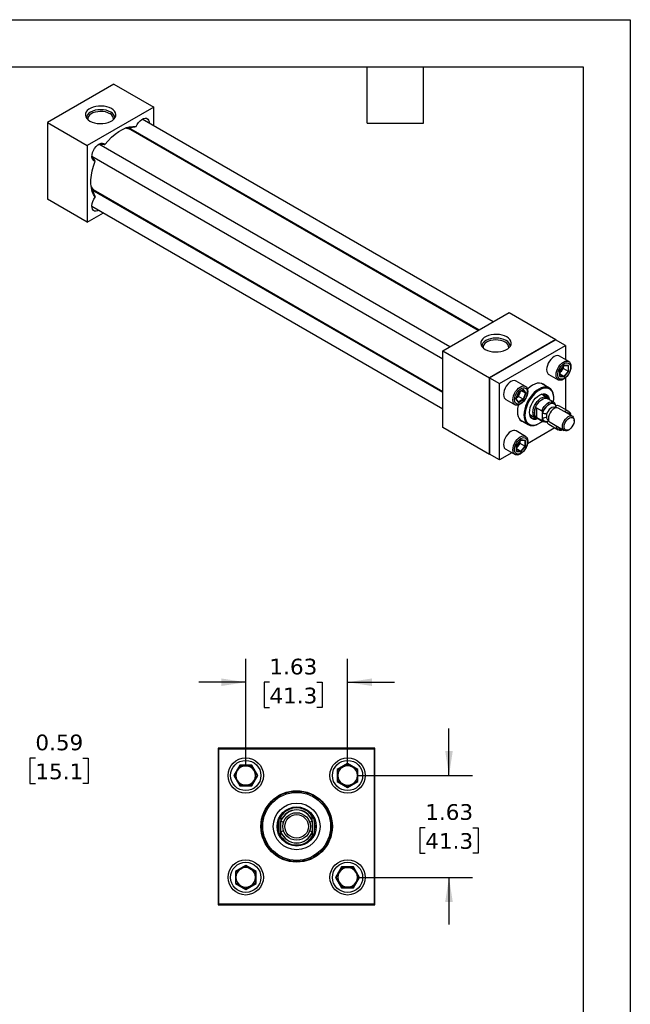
# Model space of a CAD drawing. Header units: inches. Extents: x 0 to 33, y 0 to 25.5.
# Tile 4 of 4: x 23.3 to 33, y 9.8 to 25.5. Entities that reach past the tile are written whole.
import ezdxf

# ---------------------------------------------------------------- set-up
doc = ezdxf.new("R2010")
doc.units = ezdxf.units.IN
doc.header["$LTSCALE"] = 3
doc.header["$MEASUREMENT"] = 0
doc.linetypes.add('SLD-Solid', pattern=[0])
doc.layers.add('DIMENSIONS', color=140, linetype='SLD-Solid', lineweight=25)
doc.layers.add('TEXT', color=140, linetype='SLD-Solid', lineweight=25)
doc.styles.add('SLDTEXTSTYLE0', font='VERDANA.TTF')
doc.dimstyles.new('SLDDIMSTYLE2', dxfattribs={"dimtxt": 0.254883, "dimasz": 0.39, "dimexe": 0, "dimexo": 0.0625, "dimgap": 0.063721, "dimtad": 0, "dimtih": 1, "dimtoh": 1, "dimrnd": 1e-09, "dimdsep": 46, "dimtxsty": 'SLDTEXTSTYLE0', "dimsah": 1, "dimcen": 0.09, "dimadec": 0, "dimazin": 2, "dimtfac": 1, "dimtmove": 0, "dimatfit": 0, "dimfxl": 0, "dimfrac": 2, "dimtolj": 1, "dimtzin": 12, "dimarcsym": 0})
doc.dimstyles.new('SLDDIMSTYLE3', dxfattribs={"dimtxt": 0.254883, "dimasz": 0.39, "dimexe": 0, "dimexo": 0.0625, "dimgap": 0.063721, "dimtad": 0, "dimtih": 1, "dimtoh": 1, "dimrnd": 1e-09, "dimzin": 12, "dimdsep": 46, "dimtxsty": 'SLDTEXTSTYLE0', "dimsah": 1, "dimcen": 0.09, "dimadec": 0, "dimazin": 3, "dimtfac": 1, "dimtmove": 0, "dimatfit": 0, "dimfxl": 0, "dimfrac": 2, "dimtolj": 1, "dimtzin": 12, "dimarcsym": 0})

# ---------------------------------------------------------------- blocks, each defined once
blk = doc.blocks.new('_D_4')
at = {"layer": 'DIMENSIONS'}
for p, q in [((23.044, 13.722), (22.294, 13.722)), ((22.294, 13.722), (22.294, 12.928)), ((23.504, 13.722), (23.418, 13.722)), ((23.418, 13.722), (23.418, 13.317)), ((24.261, 13.722), (24.347, 13.722)), ((24.347, 13.722), (24.347, 13.317)), ((23.418, 13.317), (23.504, 13.317)), ((24.347, 13.317), (24.261, 13.317)), ((19.065, 12.928), (20.58, 12.928)), ((20.76, 12.928), (22.669, 12.928)), ((19.065, 12.335), (20.58, 12.335)), ((20.76, 12.335), (22.669, 12.335)), ((22.294, 12.335), (22.294, 11.585))]:
    blk.add_line(p, q, dxfattribs=at)
for points in [[(22.294, 12.928), (22.354, 13.318), (22.234, 13.318)], [(22.294, 12.335), (22.234, 11.945), (22.354, 11.945)]]:
    blk.add_solid(points, dxfattribs=at)
at = {"layer": 'DIMENSIONS', "char_height": 0.25, "attachment_point": 1, "style": 'SLDTEXTSTYLE0'}
for s, insert in [('0.59', (23.504, 14.097)), ('15.1', (23.504, 13.635))]:
    blk.add_mtext(s, dxfattribs=dict(at, insert=insert))
blk = doc.blocks.new('_D_6')
at = {"layer": 'DIMENSIONS'}
for p, q in [((26.862, 13.594), (26.862, 15.307)), ((28.487, 13.594), (28.487, 15.307)), ((26.862, 14.932), (26.112, 14.932)), ((27.24, 14.932), (27.154, 14.932)), ((27.154, 14.932), (27.154, 14.527)), ((27.997, 14.932), (28.083, 14.932)), ((28.083, 14.932), (28.083, 14.527)), ((28.487, 14.932), (29.237, 14.932)), ((27.154, 14.527), (27.24, 14.527)), ((28.083, 14.527), (27.997, 14.527))]:
    blk.add_line(p, q, dxfattribs=at)
for points in [[(26.862, 14.932), (26.472, 14.992), (26.472, 14.872)], [(28.487, 14.932), (28.877, 14.872), (28.877, 14.992)]]:
    blk.add_solid(points, dxfattribs=at)
at = {"layer": 'DIMENSIONS', "char_height": 0.25, "attachment_point": 1, "style": 'SLDTEXTSTYLE0'}
for s, insert in [('1.63', (27.24, 15.307)), ('41.3', (27.24, 14.845))]:
    blk.add_mtext(s, dxfattribs=dict(at, insert=insert))
blk = doc.blocks.new('_D_7')
at = {"layer": 'DIMENSIONS'}
for p, q in [((30.106, 13.444), (30.106, 14.194)), ((28.637, 13.444), (30.481, 13.444)), ((29.727, 12.612), (29.641, 12.612)), ((29.641, 12.612), (29.641, 12.207)), ((30.484, 12.612), (30.57, 12.612)), ((30.57, 12.612), (30.57, 12.207)), ((29.641, 12.207), (29.727, 12.207)), ((30.57, 12.207), (30.484, 12.207)), ((28.637, 11.819), (30.481, 11.819)), ((30.106, 11.819), (30.106, 11.069))]:
    blk.add_line(p, q, dxfattribs=at)
for points in [[(30.106, 13.444), (30.166, 13.834), (30.046, 13.834)], [(30.106, 11.819), (30.046, 11.429), (30.166, 11.429)]]:
    blk.add_solid(points, dxfattribs=at)
at = {"layer": 'DIMENSIONS', "char_height": 0.25, "attachment_point": 1, "style": 'SLDTEXTSTYLE0'}
for s, insert in [('1.63', (29.727, 12.987)), ('41.3', (29.727, 12.525))]:
    blk.add_mtext(s, dxfattribs=dict(at, insert=insert))

msp = doc.modelspace()

# ---------------------------------------------------------------- linework, layer by layer
at = {"color": 7, "linetype": 'SLD-Solid'}
for p, q in [((0, 25.5), (33, 25.5)), ((33, 25.5), (33, 0))]:
    msp.add_line(p, q, dxfattribs=at)
for p, q in [((24.758, 24.473), (23.697, 23.861)), ((24.758, 24.473), (25.394, 24.106)), ((25.394, 24.106), (24.333, 23.493)), ((25.394, 23.807), (25.394, 24.106)), ((30.81, 20.68), (25.208, 23.914)), ((23.697, 23.861), (23.697, 22.636)), ((23.697, 23.861), (24.333, 23.493)), ((24.977, 23.773), (24.955, 23.777)), ((24.979, 23.762), (24.977, 23.773)), ((25.025, 23.76), (30.585, 20.551)), ((30.57, 20.542), (25.026, 23.743)), ((25.079, 23.712), (25.075, 23.716)), ((25.322, 23.588), (25.327, 23.569)), ((24.333, 23.493), (24.333, 22.268)), ((30.12, 20.282), (24.519, 23.516)), ((25.394, 23.53), (25.394, 23.547)), ((24.406, 23.321), (30.008, 20.088)), ((24.399, 22.813), (24.413, 22.796)), ((24.413, 22.796), (24.423, 22.8)), ((24.415, 22.794), (24.426, 22.797)), ((24.333, 22.268), (23.697, 22.636)), ((30.008, 19.551), (24.448, 22.761)), ((24.463, 22.769), (30.008, 19.568)), ((24.512, 22.739), (24.516, 22.738)), ((24.531, 22.713), (24.512, 22.739)), ((24.406, 22.525), (30.008, 19.291)), ((24.764, 22.595), (24.745, 22.589)), ((24.817, 22.548), (24.832, 22.556)), ((24.333, 22.268), (24.592, 22.418)), ((30.008, 20.218), (31.068, 20.83)), ((31.068, 20.83), (31.811, 20.401)), ((31.811, 20.401), (30.75, 19.789)), ((30.755, 19.786), (31.807, 20.394)), ((30.914, 19.695), (31.966, 20.302)), ((31.966, 20.302), (31.807, 20.394)), ((31.811, 20.391), (31.811, 20.401)), ((31.966, 20.302), (31.966, 20.078)), ((30.008, 20.218), (30.75, 19.789)), ((30.008, 18.993), (30.008, 20.218)), ((32.018, 20.048), (31.869, 20.134)), ((31.944, 19.99), (31.873, 19.902)), ((31.875, 19.903), (31.943, 19.987)), ((31.933, 19.935), (31.933, 19.975)), ((31.942, 19.986), (32.007, 19.98)), ((32.014, 19.984), (31.944, 19.99)), ((32.006, 19.981), (32.006, 19.893)), ((32.014, 19.89), (32.014, 19.984)), ((31.7, 19.842), (31.849, 19.756)), ((31.873, 19.902), (31.873, 19.808)), ((31.873, 19.808), (31.944, 19.802)), ((31.875, 19.813), (31.875, 19.903)), ((31.875, 19.863), (31.899, 19.893)), ((31.939, 19.81), (31.875, 19.847)), ((31.939, 19.81), (31.875, 19.816)), ((31.899, 19.893), (31.933, 19.935)), ((31.933, 19.935), (32.006, 19.893)), ((32.006, 19.893), (31.939, 19.81)), ((31.944, 19.802), (32.014, 19.89)), ((30.75, 19.789), (30.75, 18.564)), ((30.755, 18.571), (30.755, 19.786)), ((30.755, 19.786), (30.914, 19.695)), ((30.914, 18.48), (30.914, 19.695)), ((31.329, 19.65), (31.179, 19.736)), ((31.709, 19.625), (31.58, 19.699)), ((31.966, 19.788), (31.966, 19.282)), ((31.213, 19.556), (31.173, 19.451)), ((31.175, 19.453), (31.214, 19.554)), ((31.181, 19.468), (31.215, 19.488)), ((31.295, 19.603), (31.213, 19.556)), ((31.214, 19.554), (31.292, 19.599)), ((31.215, 19.488), (31.234, 19.537)), ((31.288, 19.446), (31.215, 19.488)), ((31.234, 19.537), (31.249, 19.574)), ((31.326, 19.545), (31.262, 19.582)), ((31.326, 19.545), (31.288, 19.446)), ((31.289, 19.598), (31.326, 19.545)), ((31.336, 19.545), (31.295, 19.603)), ((31.295, 19.44), (31.336, 19.545)), ((31.67, 19.474), (31.582, 19.525)), ((31.011, 19.444), (31.16, 19.358)), ((31.173, 19.451), (31.213, 19.393)), ((31.213, 19.401), (31.175, 19.454)), ((31.288, 19.446), (31.212, 19.402)), ((31.213, 19.393), (31.295, 19.44)), ((31.781, 19.399), (31.684, 19.455)), ((31.695, 19.449), (31.691, 19.455)), ((31.779, 19.461), (31.779, 19.47)), ((31.811, 19.342), (31.811, 19.34)), ((31.811, 19.34), (31.811, 19.31)), ((32.018, 19.252), (31.869, 19.338)), ((31.394, 19.201), (31.482, 19.15)), ((31.436, 19.166), (31.414, 19.154)), ((31.445, 19.171), (31.436, 19.166)), ((31.475, 19.186), (31.475, 19.278)), ((31.502, 19.311), (31.586, 19.262)), ((31.502, 19.311), (31.502, 19.154)), ((31.599, 19.217), (31.599, 19.22)), ((31.599, 19.136), (31.599, 19.217)), ((31.804, 19.308), (31.794, 19.313)), ((32.076, 19.175), (31.85, 19.305)), ((31.243, 19.115), (31.372, 19.041)), ((31.586, 19.106), (31.502, 19.154)), ((31.506, 19.147), (31.603, 19.091)), ((31.51, 19.141), (31.517, 19.141)), ((31.54, 19.057), (31.549, 19.062)), ((31.599, 19.133), (31.599, 19.136)), ((31.684, 19.123), (31.694, 19.117)), ((31.692, 19.1), (31.698, 19.104)), ((31.7, 19.046), (31.849, 18.96)), ((31.719, 19.078), (31.944, 18.948)), ((32.103, 19.1), (32.103, 19.115)), ((30.75, 18.564), (30.008, 18.993)), ((31.329, 18.854), (31.179, 18.94)), ((31.797, 18.99), (31.359, 18.737)), ((32.01, 18.954), (32.023, 18.962)), ((31.254, 18.796), (31.184, 18.708)), ((31.184, 18.708), (31.184, 18.614)), ((31.185, 18.708), (31.253, 18.793)), ((31.185, 18.619), (31.185, 18.709)), ((31.185, 18.669), (31.21, 18.699)), ((31.21, 18.699), (31.243, 18.741)), ((31.243, 18.741), (31.243, 18.78)), ((31.316, 18.698), (31.243, 18.741)), ((31.316, 18.698), (31.25, 18.616)), ((31.253, 18.792), (31.318, 18.786)), ((31.325, 18.79), (31.254, 18.796)), ((31.254, 18.608), (31.325, 18.696)), ((31.316, 18.786), (31.316, 18.698)), ((31.325, 18.696), (31.325, 18.79)), ((30.75, 18.564), (30.759, 18.569)), ((30.914, 18.48), (30.755, 18.571)), ((31.108, 18.592), (30.914, 18.48)), ((31.011, 18.648), (31.16, 18.562)), ((31.184, 18.614), (31.254, 18.608)), ((31.25, 18.616), (31.185, 18.653)), ((31.25, 18.616), (31.185, 18.622)), ((26.424, 13.882), (26.424, 11.382)), ((28.924, 13.882), (26.424, 13.882)), ((26.434, 11.392), (26.434, 13.872)), ((26.434, 13.872), (28.914, 13.872)), ((28.914, 13.872), (28.914, 11.392)), ((28.924, 11.382), (28.924, 13.882)), ((26.766, 13.61), (26.67, 13.444)), ((26.682, 13.444), (26.772, 13.6)), ((26.772, 13.6), (26.766, 13.61)), ((26.958, 13.61), (26.766, 13.61)), ((26.772, 13.6), (26.952, 13.6)), ((26.958, 13.61), (26.952, 13.6)), ((26.952, 13.6), (27.042, 13.444)), ((27.054, 13.444), (26.958, 13.61)), ((28.487, 13.636), (28.321, 13.54)), ((28.331, 13.534), (28.321, 13.54)), ((28.321, 13.54), (28.321, 13.348)), ((28.331, 13.534), (28.487, 13.625)), ((28.331, 13.354), (28.331, 13.534)), ((28.653, 13.54), (28.487, 13.636)), ((28.487, 13.625), (28.487, 13.636)), ((28.487, 13.625), (28.643, 13.534)), ((28.643, 13.534), (28.653, 13.54)), ((28.643, 13.534), (28.643, 13.354)), ((28.653, 13.348), (28.653, 13.54)), ((26.682, 13.444), (26.67, 13.444)), ((26.67, 13.444), (26.766, 13.278)), ((26.772, 13.288), (26.682, 13.444)), ((27.042, 13.444), (26.952, 13.288)), ((26.958, 13.278), (27.054, 13.444)), ((27.042, 13.444), (27.054, 13.444)), ((28.331, 13.354), (28.321, 13.348)), ((28.487, 13.264), (28.331, 13.354)), ((28.643, 13.354), (28.487, 13.264)), ((28.653, 13.348), (28.643, 13.354)), ((26.772, 13.288), (26.766, 13.278)), ((26.766, 13.278), (26.958, 13.278)), ((26.952, 13.288), (26.772, 13.288)), ((26.952, 13.288), (26.958, 13.278)), ((28.321, 13.348), (28.487, 13.252)), ((28.487, 13.252), (28.653, 13.348)), ((28.487, 13.264), (28.487, 13.252)), ((27.393, 12.538), (27.393, 12.726)), ((27.956, 12.726), (27.956, 12.538)), ((27.424, 12.715), (27.424, 12.72)), ((27.424, 12.548), (27.424, 12.715)), ((27.424, 12.715), (27.467, 12.701)), ((27.882, 12.701), (27.924, 12.715)), ((27.924, 12.72), (27.924, 12.715)), ((27.924, 12.715), (27.924, 12.548)), ((27.467, 12.563), (27.424, 12.548)), ((27.424, 12.543), (27.424, 12.548)), ((27.924, 12.548), (27.882, 12.563)), ((27.924, 12.548), (27.924, 12.543)), ((26.862, 12.011), (26.696, 11.915)), ((26.706, 11.909), (26.862, 12)), ((26.862, 12), (26.862, 12.011)), ((27.028, 11.915), (26.862, 12.011)), ((26.862, 12), (27.018, 11.909)), ((28.391, 11.985), (28.295, 11.819)), ((28.307, 11.819), (28.397, 11.975)), ((28.397, 11.975), (28.391, 11.985)), ((28.583, 11.985), (28.391, 11.985)), ((28.397, 11.975), (28.577, 11.975)), ((28.577, 11.975), (28.583, 11.985)), ((28.577, 11.975), (28.667, 11.819)), ((28.679, 11.819), (28.583, 11.985)), ((26.696, 11.915), (26.696, 11.723)), ((26.696, 11.915), (26.706, 11.909)), ((26.706, 11.729), (26.706, 11.909)), ((27.018, 11.909), (27.028, 11.915)), ((27.018, 11.909), (27.018, 11.729)), ((27.028, 11.723), (27.028, 11.915)), ((28.295, 11.819), (28.391, 11.653)), ((28.307, 11.819), (28.295, 11.819)), ((28.397, 11.663), (28.307, 11.819)), ((28.667, 11.819), (28.577, 11.663)), ((28.583, 11.653), (28.679, 11.819)), ((28.667, 11.819), (28.679, 11.819)), ((26.706, 11.729), (26.696, 11.723)), ((26.696, 11.723), (26.862, 11.627)), ((26.862, 11.639), (26.706, 11.729)), ((27.018, 11.729), (26.862, 11.639)), ((26.862, 11.627), (27.028, 11.723)), ((26.862, 11.639), (26.862, 11.627)), ((27.018, 11.729), (27.028, 11.723)), ((28.391, 11.653), (28.397, 11.663)), ((28.391, 11.653), (28.583, 11.653)), ((28.577, 11.663), (28.397, 11.663)), ((28.577, 11.663), (28.583, 11.653)), ((26.424, 11.382), (28.924, 11.382)), ((28.914, 11.392), (26.434, 11.392))]:
    msp.add_line(p, q)
at = {"flags": 128}
for points in [[(24.718, 24.082), (24.683, 24.099), (24.644, 24.112), (24.601, 24.12), (24.557, 24.123), (24.512, 24.122), (24.468, 24.116), (24.427, 24.106), (24.39, 24.091), (24.358, 24.073), (24.333, 24.051), (24.315, 24.028), (24.305, 24.003), (24.302, 23.977), (24.309, 23.951), (24.323, 23.926), (24.345, 23.904), (24.373, 23.884), (24.408, 23.867), (24.447, 23.855), (24.49, 23.846), (24.534, 23.843), (24.579, 23.844), (24.623, 23.85), (24.664, 23.86), (24.701, 23.875), (24.733, 23.893), (24.758, 23.915), (24.776, 23.938), (24.787, 23.964), (24.789, 23.99), (24.782, 24.015), (24.768, 24.04), (24.746, 24.063), (24.718, 24.082)], [(24.706, 24.027), (24.672, 24.043), (24.632, 24.055), (24.59, 24.063), (24.546, 24.065), (24.501, 24.063), (24.459, 24.055), (24.419, 24.043), (24.385, 24.027), (24.357, 24.007), (24.336, 23.984), (24.323, 23.96), (24.318, 23.934), (24.318, 23.933)], [(24.691, 24.001), (24.659, 24.016), (24.622, 24.028), (24.582, 24.034), (24.54, 24.036), (24.499, 24.033), (24.459, 24.025), (24.423, 24.013), (24.392, 23.997), (24.368, 23.977), (24.35, 23.956), (24.341, 23.932), (24.34, 23.908)], [(25.112, 23.796), (25.129, 23.83), (25.15, 23.862), (25.175, 23.889), (25.202, 23.91), (25.229, 23.924), (25.255, 23.929), (25.278, 23.927), (25.297, 23.916), (25.311, 23.897), (25.319, 23.872), (25.321, 23.849)], [(24.615, 23.509), (24.666, 23.57), (24.721, 23.626), (24.777, 23.675), (24.835, 23.716), (24.893, 23.75), (24.95, 23.775), (25.007, 23.791), (25.061, 23.798), (25.112, 23.796)], [(24.983, 23.761), (24.98, 23.771), (24.98, 23.772)], [(25.025, 23.76), (25.013, 23.771), (25.008, 23.778)], [(25.072, 23.733), (25.069, 23.731), (25.055, 23.726)], [(24.46, 23.241), (24.439, 23.248), (24.423, 23.263), (24.411, 23.285), (24.407, 23.313), (24.408, 23.346), (24.416, 23.38), (24.43, 23.415), (24.45, 23.448), (24.473, 23.478), (24.499, 23.502), (24.526, 23.52), (24.552, 23.53), (24.577, 23.531), (24.598, 23.524), (24.615, 23.509)], [(24.46, 22.667), (24.433, 22.711), (24.412, 22.761), (24.398, 22.818), (24.391, 22.881), (24.391, 22.948), (24.398, 23.018), (24.412, 23.092), (24.433, 23.166), (24.46, 23.241)], [(24.519, 22.46), (24.499, 22.45), (24.473, 22.445), (24.45, 22.447), (24.43, 22.459), (24.416, 22.477), (24.408, 22.502), (24.407, 22.533), (24.411, 22.566), (24.423, 22.601), (24.439, 22.636), (24.46, 22.667)], [(24.492, 22.752), (24.493, 22.75), (24.495, 22.734)], [(31.028, 20.439), (30.994, 20.456), (30.955, 20.468), (30.912, 20.477), (30.868, 20.48), (30.823, 20.479), (30.779, 20.473), (30.738, 20.463), (30.701, 20.448), (30.669, 20.43), (30.644, 20.408), (30.626, 20.385), (30.615, 20.359), (30.613, 20.333), (30.62, 20.308), (30.634, 20.283), (30.656, 20.261), (30.684, 20.241), (30.719, 20.224), (30.758, 20.211), (30.801, 20.203), (30.845, 20.2), (30.89, 20.201), (30.934, 20.207), (30.975, 20.217), (31.012, 20.232), (31.044, 20.25), (31.069, 20.272), (31.087, 20.295), (31.097, 20.321), (31.099, 20.346), (31.093, 20.372), (31.079, 20.397), (31.057, 20.419), (31.028, 20.439)], [(31.017, 20.384), (30.983, 20.4), (30.943, 20.412), (30.901, 20.42), (30.856, 20.422), (30.812, 20.42), (30.769, 20.412), (30.73, 20.4), (30.696, 20.384), (30.667, 20.364), (30.646, 20.341), (30.634, 20.317), (30.629, 20.291), (30.629, 20.29)], [(31.002, 20.358), (30.97, 20.373), (30.933, 20.384), (30.893, 20.391), (30.851, 20.393), (30.81, 20.39), (30.77, 20.382), (30.734, 20.37), (30.703, 20.354), (30.679, 20.334), (30.661, 20.312), (30.652, 20.289), (30.651, 20.265)], [(31.869, 20.134), (31.859, 20.138), (31.836, 20.142), (31.811, 20.137), (31.784, 20.126), (31.758, 20.107), (31.733, 20.082), (31.71, 20.053), (31.691, 20.02), (31.677, 19.986), (31.668, 19.951), (31.665, 19.919), (31.668, 19.89), (31.677, 19.866), (31.691, 19.848), (31.7, 19.842)], [(31.934, 19.764), (31.907, 19.752), (31.882, 19.748), (31.859, 19.751), (31.841, 19.762), (31.826, 19.78), (31.818, 19.804), (31.815, 19.833), (31.818, 19.865), (31.826, 19.899), (31.841, 19.934), (31.859, 19.966), (31.882, 19.996), (31.907, 20.021), (31.934, 20.039), (31.96, 20.051), (31.985, 20.056), (32.008, 20.052), (32.027, 20.041), (32.041, 20.023), (32.05, 19.999), (32.053, 19.97), (32.05, 19.938), (32.041, 19.904), (32.027, 19.87), (32.008, 19.837), (31.985, 19.807), (31.96, 19.783), (31.934, 19.764)], [(31.944, 20.014), (31.968, 20.025), (31.991, 20.028), (32.011, 20.024), (32.028, 20.012), (32.039, 19.993), (32.045, 19.969), (32.045, 19.94), (32.039, 19.909), (32.028, 19.878), (32.011, 19.847), (31.991, 19.819), (31.968, 19.795), (31.944, 19.778), (31.919, 19.767), (31.896, 19.764), (31.876, 19.768), (31.859, 19.78), (31.848, 19.799), (31.842, 19.823), (31.842, 19.852), (31.848, 19.883), (31.859, 19.915), (31.876, 19.945), (31.896, 19.973), (31.919, 19.997), (31.944, 20.014)], [(31.179, 19.736), (31.169, 19.74), (31.147, 19.744), (31.122, 19.739), (31.095, 19.728), (31.068, 19.709), (31.043, 19.684), (31.021, 19.655), (31.002, 19.622), (30.988, 19.588), (30.979, 19.553), (30.976, 19.521), (30.979, 19.492), (30.988, 19.468), (31.002, 19.45), (31.011, 19.444)], [(31.364, 19.572), (31.361, 19.54), (31.352, 19.506), (31.338, 19.472), (31.319, 19.439), (31.296, 19.409), (31.271, 19.385), (31.244, 19.366), (31.218, 19.354), (31.193, 19.35), (31.17, 19.353), (31.151, 19.364), (31.137, 19.382), (31.128, 19.406), (31.125, 19.435), (31.128, 19.467), (31.137, 19.501), (31.151, 19.536), (31.17, 19.568), (31.193, 19.598), (31.218, 19.623), (31.244, 19.641), (31.271, 19.653), (31.296, 19.658), (31.319, 19.654), (31.338, 19.643), (31.352, 19.625), (31.361, 19.601), (31.364, 19.572)], [(31.637, 19.666), (31.635, 19.668), (31.611, 19.687), (31.582, 19.699), (31.55, 19.703), (31.514, 19.7), (31.478, 19.688), (31.44, 19.67), (31.402, 19.645), (31.365, 19.613), (31.359, 19.607)], [(31.779, 19.47), (31.776, 19.512), (31.767, 19.549), (31.753, 19.58), (31.733, 19.606), (31.709, 19.625), (31.68, 19.636), (31.649, 19.641), (31.614, 19.637), (31.578, 19.626), (31.54, 19.608)], [(31.152, 19.439), (31.155, 19.469), (31.164, 19.501), (31.178, 19.532), (31.196, 19.562), (31.218, 19.587), (31.242, 19.608), (31.266, 19.622), (31.29, 19.629), (31.312, 19.629), (31.331, 19.62), (31.345, 19.605), (31.353, 19.584), (31.356, 19.557), (31.353, 19.527), (31.345, 19.495), (31.331, 19.464), (31.312, 19.434), (31.29, 19.409), (31.266, 19.388), (31.242, 19.374), (31.218, 19.367), (31.196, 19.367), (31.178, 19.376), (31.164, 19.391), (31.155, 19.412), (31.152, 19.439)], [(31.54, 19.608), (31.503, 19.583), (31.467, 19.552), (31.432, 19.516), (31.4, 19.475), (31.372, 19.43), (31.347, 19.383), (31.328, 19.335), (31.314, 19.287), (31.305, 19.24), (31.302, 19.195), (31.305, 19.154), (31.314, 19.117), (31.328, 19.085), (31.347, 19.06), (31.372, 19.041), (31.4, 19.029), (31.432, 19.025), (31.467, 19.028), (31.503, 19.039), (31.54, 19.057), (31.54, 19.057)], [(31.549, 19.593), (31.512, 19.569), (31.476, 19.538), (31.442, 19.501), (31.411, 19.46), (31.383, 19.416), (31.36, 19.369), (31.341, 19.322), (31.328, 19.274), (31.32, 19.228), (31.319, 19.185), (31.323, 19.145), (31.334, 19.11), (31.35, 19.08), (31.371, 19.057), (31.396, 19.041), (31.426, 19.032), (31.459, 19.032), (31.494, 19.038), (31.53, 19.052), (31.567, 19.074), (31.596, 19.095)], [(31.527, 19.135), (31.518, 19.131), (31.488, 19.124), (31.461, 19.125), (31.437, 19.134), (31.417, 19.151), (31.403, 19.174), (31.394, 19.203), (31.391, 19.237), (31.394, 19.274), (31.403, 19.313), (31.417, 19.353), (31.437, 19.392), (31.461, 19.429), (31.488, 19.462), (31.518, 19.489), (31.549, 19.51), (31.58, 19.525), (31.609, 19.531), (31.637, 19.53), (31.661, 19.521), (31.68, 19.505), (31.695, 19.482), (31.704, 19.453), (31.705, 19.443)], [(31.443, 19.236), (31.447, 19.27), (31.456, 19.307), (31.47, 19.344), (31.49, 19.379), (31.514, 19.412), (31.541, 19.439), (31.569, 19.461), (31.597, 19.476), (31.625, 19.483), (31.65, 19.482), (31.672, 19.473), (31.69, 19.457), (31.691, 19.455)], [(31.774, 19.403), (31.774, 19.405), (31.779, 19.45), (31.777, 19.492), (31.77, 19.529), (31.757, 19.562), (31.738, 19.588), (31.715, 19.608), (31.687, 19.62), (31.656, 19.625), (31.622, 19.622), (31.586, 19.611), (31.549, 19.593)], [(31.632, 19.531), (31.633, 19.506), (31.633, 19.496)], [(31.212, 19.352), (31.21, 19.344), (31.201, 19.297), (31.198, 19.251), (31.201, 19.209), (31.21, 19.172), (31.224, 19.14), (31.244, 19.114), (31.269, 19.095), (31.298, 19.083), (31.3, 19.082)], [(31.475, 19.278), (31.487, 19.315), (31.505, 19.351), (31.527, 19.385), (31.553, 19.414), (31.58, 19.437), (31.609, 19.454), (31.637, 19.463), (31.662, 19.463), (31.684, 19.455)], [(31.586, 19.262), (31.603, 19.297), (31.625, 19.33), (31.65, 19.359), (31.678, 19.382), (31.706, 19.398), (31.733, 19.406), (31.758, 19.407), (31.78, 19.4), (31.798, 19.385)], [(31.599, 19.22), (31.611, 19.256), (31.629, 19.29), (31.652, 19.322), (31.678, 19.348), (31.705, 19.368), (31.732, 19.38), (31.758, 19.383), (31.781, 19.378), (31.799, 19.364), (31.811, 19.342)], [(31.794, 19.313), (31.789, 19.316), (31.77, 19.318), (31.75, 19.313), (31.728, 19.301), (31.707, 19.282), (31.689, 19.258), (31.675, 19.232), (31.665, 19.204)], [(31.85, 19.305), (31.831, 19.311), (31.809, 19.309), (31.785, 19.299), (31.761, 19.281), (31.738, 19.258), (31.719, 19.23), (31.704, 19.199), (31.695, 19.168), (31.692, 19.138)], [(31.917, 19.008), (31.92, 19.038), (31.93, 19.069), (31.944, 19.1), (31.964, 19.128), (31.986, 19.151), (32.01, 19.169), (32.034, 19.179), (32.056, 19.181), (32.076, 19.175), (32.09, 19.162), (32.1, 19.141), (32.103, 19.115)], [(31.665, 19.147), (31.675, 19.13), (31.684, 19.123)], [(32.01, 18.954), (32.01, 18.954), (31.986, 18.944), (31.964, 18.942), (31.944, 18.948), (31.93, 18.962), (31.92, 18.982), (31.917, 19.008)], [(31.944, 19.008), (31.947, 19.035), (31.955, 19.062), (31.969, 19.09), (31.987, 19.114), (32.007, 19.135), (32.029, 19.149), (32.05, 19.156), (32.069, 19.155), (32.085, 19.148), (32.096, 19.133), (32.102, 19.112), (32.102, 19.087), (32.096, 19.059), (32.085, 19.032), (32.069, 19.005), (32.05, 18.983), (32.029, 18.965), (32.007, 18.955), (31.987, 18.951), (31.969, 18.955), (31.955, 18.967), (31.947, 18.985), (31.944, 19.008)], [(31.095, 18.931), (31.068, 18.913), (31.043, 18.888), (31.021, 18.858), (31.002, 18.826), (30.988, 18.791), (30.979, 18.757), (30.976, 18.725), (30.979, 18.696), (30.988, 18.672), (31.002, 18.654), (31.011, 18.648)], [(31.244, 18.845), (31.271, 18.857), (31.296, 18.861), (31.319, 18.858), (31.338, 18.847), (31.352, 18.829), (31.361, 18.805), (31.364, 18.776), (31.361, 18.744), (31.352, 18.71), (31.338, 18.676), (31.319, 18.643), (31.296, 18.613), (31.271, 18.589), (31.244, 18.57), (31.218, 18.558), (31.193, 18.554), (31.17, 18.557), (31.151, 18.568), (31.137, 18.586), (31.128, 18.61), (31.125, 18.639), (31.128, 18.671), (31.137, 18.705), (31.151, 18.74), (31.17, 18.772), (31.193, 18.802), (31.218, 18.826), (31.244, 18.845)], [(31.254, 18.584), (31.23, 18.573), (31.207, 18.57), (31.186, 18.574), (31.17, 18.586), (31.159, 18.605), (31.153, 18.629), (31.153, 18.658), (31.159, 18.689), (31.17, 18.72), (31.186, 18.751), (31.207, 18.779), (31.23, 18.802), (31.254, 18.82), (31.279, 18.831), (31.302, 18.834), (31.322, 18.829), (31.338, 18.818), (31.35, 18.799), (31.356, 18.775), (31.356, 18.746), (31.35, 18.715), (31.338, 18.683), (31.322, 18.653), (31.302, 18.625), (31.279, 18.601), (31.254, 18.584)]]:
    msp.add_lwpolyline(points, dxfattribs=at)
for centre, radius in [((26.862, 13.444), 0.281), ((26.862, 13.444), 0.241), ((28.487, 13.444), 0.281), ((28.487, 13.444), 0.241), ((27.674, 12.632), 0.57), ((27.674, 12.632), 0.562), ((27.674, 12.632), 0.542), ((27.674, 12.632), 0.373), ((27.674, 12.632), 0.313), ((27.674, 12.632), 0.312), ((27.674, 12.632), 0.219), ((27.674, 12.632), 0.188), ((26.862, 11.819), 0.281), ((28.487, 11.819), 0.281), ((26.862, 11.819), 0.241), ((28.487, 11.819), 0.241)]:
    msp.add_circle(centre, radius)
for centre, radius, start, end in [((24.653, 23.911), 0.0981, 358.401, 67.0468), ((24.662, 23.925), 0.112, 4.2216, 66.3757), ((24.926, 23.568), 0.201, 60.4467, 87.409), ((24.564, 22.941), 0.199, 212.4547, 239.7004), ((24.428, 22.724), 0.0421, 60.9001, 95.4182), ((30.964, 20.268), 0.0981, 358.401, 67.0468), ((30.972, 20.282), 0.112, 4.2216, 66.3757), ((31.78, 19.99), 0.149, 309.4324, 351.4829), ((31.787, 19.987), 0.146, 320.3713, 355.2784), ((31.799, 19.973), 0.128, 306.3207, 321.7682), ((31.098, 19.588), 0.146, 304.7235, 339.6292), ((31.091, 19.592), 0.149, 308.4779, 350.6165), ((31.116, 19.585), 0.128, 338.2315, 353.6851), ((31.578, 19.454), 0.101, 8.7129, 46.7955), ((31.835, 19.312), 0.0367, 130.6557, 181.4549), ((31.836, 19.272), 0.0735, 63.3419, 109.7008), ((31.526, 19.223), 0.0835, 171.4298, 258.649), ((31.634, 19.232), 0.166, 163.88, 196.12), ((31.541, 19.206), 0.068, 196.3781, 239.1777), ((31.611, 19.108), 0.11, 60.6838, 96.4306), ((31.982, 19.189), 0.0706, 0.0934, 119.912), ((31.988, 19.178), 0.0543, 19.8949, 100.1105), ((31.454, 19.24), 0.101, 253.2083, 291.294), ((31.642, 19.164), 0.0807, 225.6133, 307.9985), ((31.64, 19.094), 0.0588, 64.9429, 134.5825), ((31.66, 19.157), 0.0656, 201.7315, 305.422), ((31.736, 19.104), 0.0685, 192.1805, 238.1682), ((31.754, 19.13), 0.0627, 172.6245, 236.0633), ((31.886, 19.022), 0.0706, 180.0083, 299.9971), ((31.144, 18.865), 0.0829, 64.9178, 126.3926), ((31.899, 19.022), 0.0543, 199.7312, 280.2741), ((31.091, 18.796), 0.149, 309.4632, 351.4522), ((31.11, 18.778), 0.128, 306.3207, 321.7682), ((31.098, 18.792), 0.146, 320.3713, 355.2784), ((26.862, 13.444), 0.156, 150, 210), ((26.862, 13.444), 0.156, 90, 150), ((26.862, 13.444), 0.156, 30, 90), ((26.862, 13.444), 0.156, 330, 30), ((28.487, 13.444), 0.156, 120, 180), ((28.487, 13.444), 0.156, 60, 120), ((28.487, 13.444), 0.156, 0, 60), ((26.862, 13.444), 0.156, 210, 270), ((26.862, 13.444), 0.156, 270, 330), ((28.487, 13.444), 0.156, 180, 240), ((28.487, 13.444), 0.156, 300, 0), ((28.487, 13.444), 0.156, 240, 300), ((27.674, 12.632), 0.297, 32.5236, 147.4764), ((27.674, 12.632), 0.265, 19.5231, 160.4769), ((27.674, 12.632), 0.297, 161.5439, 198.4561), ((27.674, 12.632), 0.296, 341.5439, 18.4561), ((27.674, 12.632), 0.265, 199.5231, 340.4769), ((27.674, 12.632), 0.296, 212.5236, 327.4764), ((26.862, 11.819), 0.156, 120, 180), ((26.862, 11.819), 0.156, 60, 120), ((26.862, 11.819), 0.156, 360, 60), ((28.487, 11.819), 0.156, 90, 150), ((28.487, 11.819), 0.156, 30, 90), ((26.862, 11.819), 0.156, 180, 240), ((26.862, 11.819), 0.156, 300, 360), ((28.487, 11.819), 0.156, 150, 210), ((28.487, 11.819), 0.156, 330, 30), ((26.862, 11.819), 0.156, 240, 300), ((28.487, 11.819), 0.156, 210, 270), ((28.487, 11.819), 0.156, 270, 330)]:
    msp.add_arc(centre, radius, start, end)
for centre, major_axis, ratio, start_param, end_param in [((31.939, 19.993), (-0.00255, 0.00599), 0.565758, 3.435631, 4.067595), ((32.01, 19.986), (0.00506, 0.00463), 0.697875, 3.709669, 4.92971), ((31.869, 19.905), (0.00598, -0.00211), 0.218312, 5.574505, 6.206468), ((31.869, 19.811), (0.00506, 0.00463), 0.697875, 4.92971, 5.715109), ((31.939, 19.804), (-0.00255, 0.00599), 0.565758, 4.067595, 5.638391), ((32.01, 19.892), (0.00598, -0.00211), 0.218312, 4.003708, 5.574505), ((31.209, 19.558), (0.00482, -0.00413), 0.218443, 0.076768, 0.708711), ((31.291, 19.605), (0.00148, 0.00669), 0.697888, 3.709727, 4.495206), ((31.331, 19.547), (0.00647, 0.00079), 0.565682, 3.786495, 5.357291), ((31.168, 19.453), (0.00647, 0.00079), 0.565682, 5.357291, 5.989234), ((31.209, 19.396), (0.00148, 0.00669), 0.697888, 4.495206, 5.715051), ((31.291, 19.443), (0.00482, -0.00413), 0.218443, 0.708711, 2.279507), ((31.179, 18.711), (0.00598, -0.00211), 0.218312, 5.574505, 6.206468), ((31.25, 18.798), (-0.00255, 0.00599), 0.565758, 3.435631, 4.067595), ((31.32, 18.698), (0.00598, -0.00211), 0.218312, 4.003708, 5.574505), ((31.32, 18.792), (0.00506, 0.00463), 0.697875, 3.709669, 4.92971), ((31.179, 18.617), (0.00506, 0.00463), 0.697875, 4.92971, 5.715109), ((31.25, 18.61), (-0.00255, 0.00599), 0.565758, 4.067595, 5.638391)]:
    msp.add_ellipse(centre, major_axis=major_axis, ratio=ratio, start_param=start_param, end_param=end_param)
for points, knots in [([(24.977, 23.773), (24.986, 23.775), (24.995, 23.777), (25.016, 23.781), (25.026, 23.783), (25.049, 23.787), (25.061, 23.789), (25.086, 23.793), (25.099, 23.794), (25.112, 23.796)], [0, 0, 0, 0, 0.25, 0.25, 0.5, 0.5, 0.75, 0.75, 1, 1, 1, 1]), ([(25.075, 23.716), (25.086, 23.714), (25.097, 23.713), (25.108, 23.712), (25.108, 23.712)], [0, 0, 0, 0, 0.9893744, 1, 1, 1, 1]), ([(24.531, 23.508), (24.538, 23.51), (24.559, 23.515), (24.587, 23.515), (24.607, 23.511), (24.615, 23.509)], [0, 0, 0, 0, 0.21322, 0.645668, 1, 1, 1, 1]), ([(24.418, 23.314), (24.423, 23.298), (24.43, 23.284), (24.444, 23.26), (24.452, 23.25), (24.46, 23.241)], [0, 0, 0, 0, 0.5, 0.5, 1, 1, 1, 1]), ([(24.413, 22.796), (24.416, 22.787), (24.418, 22.778), (24.425, 22.758), (24.429, 22.748), (24.441, 22.715), (24.45, 22.692), (24.46, 22.667)], [0, 0, 0, 0, 0.25, 0.25, 0.5, 0.5, 1, 1, 1, 1]), ([(31.811, 19.34), (31.804, 19.361), (31.789, 19.375), (31.751, 19.385), (31.728, 19.38), (31.682, 19.353), (31.659, 19.331), (31.621, 19.278), (31.606, 19.247), (31.599, 19.217)], [0, 0, 0, 0, 0.25, 0.25, 0.5, 0.5, 0.75, 0.75, 1, 1, 1, 1]), ([(31.475, 19.278), (31.476, 19.282), (31.477, 19.286), (31.48, 19.294), (31.482, 19.297), (31.486, 19.304), (31.489, 19.307), (31.493, 19.31), (31.495, 19.311), (31.499, 19.312), (31.5, 19.311), (31.502, 19.311)], [0, 0, 0, 0, 0.25, 0.25, 0.5, 0.5, 0.75, 0.75, 0.875, 0.875, 1, 1, 1, 1]), ([(31.502, 19.154), (31.5, 19.155), (31.499, 19.156), (31.495, 19.159), (31.493, 19.16), (31.489, 19.165), (31.486, 19.167), (31.482, 19.173), (31.48, 19.176), (31.477, 19.181), (31.476, 19.184), (31.475, 19.186)], [0, 0, 0, 0, 0.125, 0.125, 0.25, 0.25, 0.5, 0.5, 0.75, 0.75, 1, 1, 1, 1]), ([(31.665, 19.204), (31.665, 19.203), (31.664, 19.201), (31.664, 19.198), (31.663, 19.194), (31.662, 19.188), (31.661, 19.18), (31.661, 19.176), (31.661, 19.173)], [0, 0, 0, 0, 0.080398, 0.167713, 0.281544, 0.502386, 0.772635, 1, 1, 1, 1]), ([(31.661, 19.173), (31.661, 19.172), (31.661, 19.17), (31.661, 19.167), (31.661, 19.163), (31.662, 19.159), (31.663, 19.155), (31.664, 19.151), (31.664, 19.149), (31.665, 19.148), (31.665, 19.147)], [0, 0, 0, 0, 0.1085195, 0.22788, 0.3580883, 0.4991496, 0.7189574, 0.832813, 0.9197511, 1, 1, 1, 1]), ([(31.599, 19.136), (31.603, 19.126), (31.613, 19.107), (31.639, 19.093), (31.668, 19.092), (31.689, 19.102), (31.698, 19.106)], [0, 0, 0, 0, 0.256389, 0.525813, 0.795236, 1, 1, 1, 1]), ([(27.924, 12.715), (27.907, 12.767), (27.873, 12.813), (27.784, 12.878), (27.73, 12.895), (27.619, 12.895), (27.565, 12.878), (27.476, 12.813), (27.442, 12.767), (27.424, 12.715)], [0, 0, 0, 0, 0.25, 0.25, 0.5, 0.5, 0.75, 0.75, 1, 1, 1, 1]), ([(27.393, 12.726), (27.396, 12.732), (27.398, 12.739), (27.403, 12.752), (27.406, 12.759), (27.413, 12.771), (27.416, 12.777), (27.42, 12.784), (27.422, 12.787), (27.424, 12.79), (27.424, 12.791), (27.424, 12.791)], [0, 0, 0, 0, 0.25, 0.25, 0.5, 0.5, 0.75, 0.75, 0.875, 0.875, 1, 1, 1, 1]), ([(27.924, 12.791), (27.924, 12.791), (27.925, 12.79), (27.927, 12.787), (27.929, 12.784), (27.933, 12.777), (27.936, 12.771), (27.943, 12.759), (27.945, 12.752), (27.951, 12.739), (27.953, 12.732), (27.956, 12.726)], [0, 0, 0, 0, 0.125, 0.125, 0.25, 0.25, 0.5, 0.5, 0.75, 0.75, 1, 1, 1, 1]), ([(27.424, 12.472), (27.424, 12.472), (27.424, 12.473), (27.422, 12.477), (27.42, 12.479), (27.416, 12.486), (27.413, 12.492), (27.406, 12.505), (27.404, 12.511), (27.398, 12.524), (27.396, 12.531), (27.393, 12.538)], [0, 0, 0, 0, 0.125, 0.125, 0.25, 0.25, 0.5, 0.5, 0.75, 0.75, 1, 1, 1, 1]), ([(27.424, 12.548), (27.442, 12.496), (27.476, 12.45), (27.565, 12.386), (27.619, 12.368), (27.73, 12.368), (27.784, 12.386), (27.873, 12.45), (27.907, 12.496), (27.924, 12.548)], [0, 0, 0, 0, 0.25, 0.25, 0.5, 0.5, 0.75, 0.75, 1, 1, 1, 1]), ([(27.956, 12.538), (27.953, 12.531), (27.951, 12.524), (27.946, 12.511), (27.943, 12.505), (27.936, 12.492), (27.933, 12.486), (27.929, 12.479), (27.927, 12.477), (27.925, 12.473), (27.924, 12.472), (27.924, 12.472)], [0, 0, 0, 0, 0.25, 0.25, 0.5, 0.5, 0.75, 0.75, 0.875, 0.875, 1, 1, 1, 1])]:
    msp.add_open_spline(points, degree=3, knots=knots)
for points in [[(31.811, 19.342), (31.808, 19.356), (31.803, 19.37), (31.798, 19.385)], [(31.586, 19.262), (31.591, 19.248), (31.595, 19.234), (31.599, 19.22)], [(31.586, 19.106), (31.591, 19.114), (31.595, 19.123), (31.599, 19.133)], [(27.424, 12.791), (27.424, 12.768), (27.424, 12.745), (27.424, 12.72)], [(27.924, 12.72), (27.924, 12.745), (27.924, 12.768), (27.924, 12.791)], [(27.424, 12.472), (27.424, 12.495), (27.424, 12.518), (27.424, 12.543)], [(27.924, 12.543), (27.924, 12.518), (27.924, 12.495), (27.924, 12.472)]]:
    msp.add_open_spline(points, degree=3)
at = {"layer": 'TEXT'}
for p, q in [((0.75, 24.75), (32.25, 24.75)), ((28.8, 23.85), (28.8, 24.75)), ((29.7, 23.85), (29.7, 24.75)), ((32.25, 24.75), (32.25, 0.75)), ((28.8, 23.85), (29.7, 23.85))]:
    msp.add_line(p, q, dxfattribs=at)

# ---------------------------------------------------------------- dimensions: what is measured, and where the dimension line sits
at = {"layer": 'DIMENSIONS'}
dim = msp.add_linear_dim(base=(28.48698527, 14.932245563), p1=(26.86198527, 13.444185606), p2=(28.48698527, 13.444185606), dimstyle='SLDDIMSTYLE3', dxfattribs=at)
dim.commit()
dim.dimension.update_dxf_attribs({"geometry": '_D_6', "text_midpoint": (27.618518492, 14.932245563), "dimtype": 160})
for base, p1, p2, dimstyle, picture, middle in [((30.105587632, 11.819185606), (28.48698527, 13.444185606), (28.48698527, 11.819185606), 'SLDDIMSTYLE3', '_D_7', (30.105587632, 12.612122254)), ((22.294, 12.335), (18.915, 12.928), (18.915, 12.335), 'SLDDIMSTYLE2', '_D_4', (22.294, 13.722))]:
    dim = msp.add_linear_dim(base=base, p1=p1, p2=p2, angle=90, dimstyle=dimstyle, dxfattribs=at)
    dim.commit()
    dim.dimension.update_dxf_attribs({"geometry": picture, "text_midpoint": middle, "dimtype": 160})

doc.saveas('drawing.dxf')
